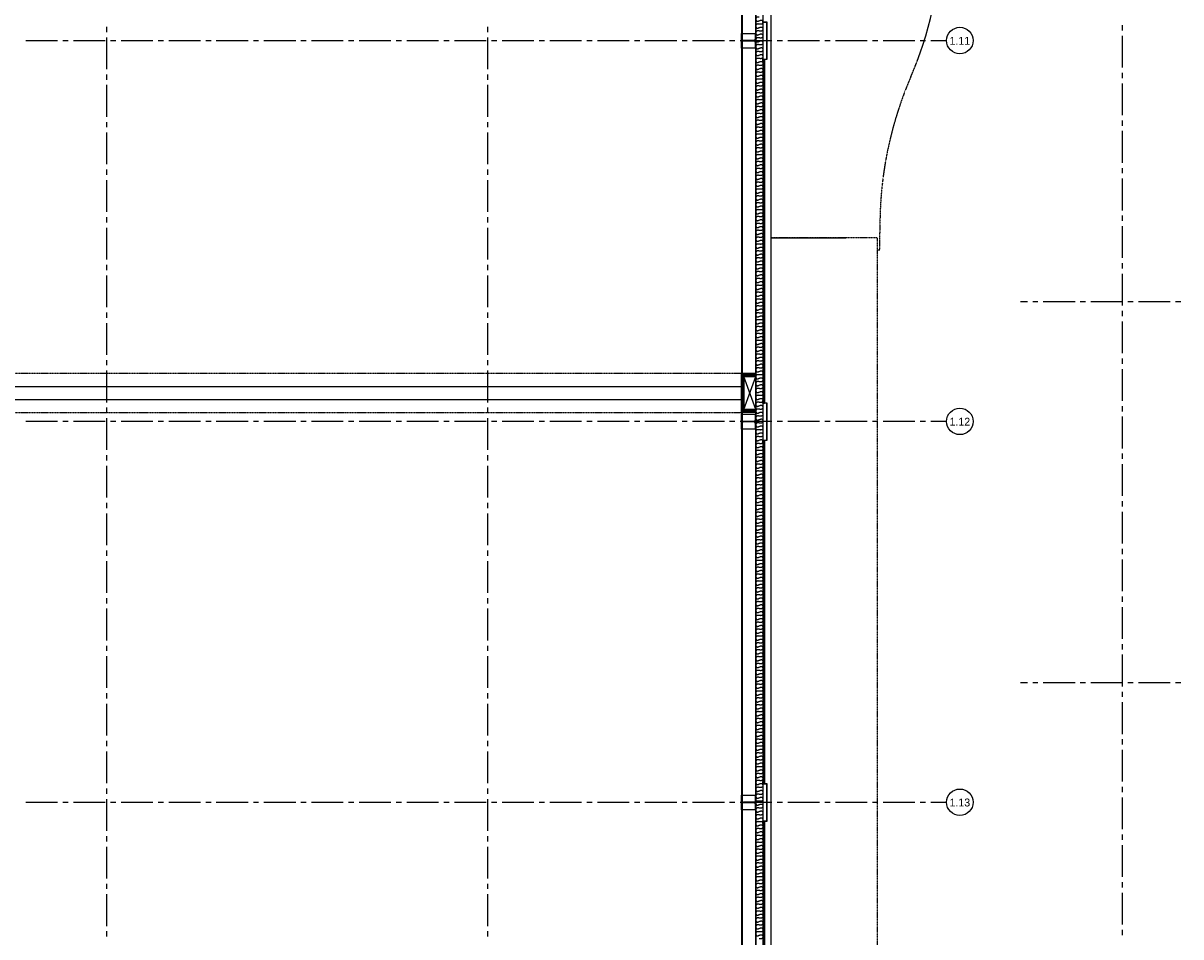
# Model space of a CAD drawing. Extents: x -66955 to 52345, y -20450 to 69550.
# Tile 105 of 132: x -14106 to 7770, y 31645 to 48919. Entities that reach past the tile are written whole.
import ezdxf
from ezdxf.enums import TextEntityAlignment as Align

# ---------------------------------------------------------------- set-up
doc = ezdxf.new("R2010")
doc.units = 0
doc.header["$MEASUREMENT"] = 0
doc.linetypes.add('HIDDEN', pattern=[0.375, 0.25, -0.125])
doc.linetypes.add('LEEG', pattern=[1, -1])
for name, color, linetype in [('STRAMIEN--01-', 7, 'CONTINUOUS'), ('STRAMIEN--E7-', 7, 'CONTINUOUS'), ('VERD1$--27-', 7, 'CONTINUOUS'), ('VERD1$--37-', 7, 'CONTINUOUS'), ('VERD1--21-', 7, 'CONTINUOUS'), ('VERD1--22-', 7, 'CONTINUOUS'), ('VERD1--27-', 7, 'CONTINUOUS'), ('VERD1--28-', 7, 'CONTINUOUS'), ('VERD1--31-', 7, 'CONTINUOUS'), ('VERD1--32-', 7, 'CONTINUOUS')]:
    doc.layers.add(name, color=color, linetype=linetype)
doc.styles.add('txt', font='TXT', dxfattribs={"height": 0.2})

# ---------------------------------------------------------------- blocks, each defined once
blk = doc.blocks.new('B28HE')
at = {"layer": 'VERD1--28-', "color": 5, "linetype": 'CONTINUOUS'}
for p, q in [((-4, -98), (-4, 98)), ((4, -98), (4, 98))]:
    blk.add_line(p, q, dxfattribs=at)
for points in [[(-28, 122), (-140, 122), (-140, 135), (140, 135), (140, 122), (28, 122)], [(-28, -122), (-140, -122), (-140, -135), (140, -135), (140, -122), (28, -122)]]:
    blk.add_lwpolyline(points, dxfattribs=at)
for centre, start, end in [((-28, 98), 0, 90), ((28, 98), 90, 180), ((-28, -98), 270, 360), ((28, -98), 180, 270)]:
    blk.add_arc(centre, 24, start, end, dxfattribs=at)
blk = doc.blocks.new('*O348')
at = {"layer": 'VERD1--21-', "color": 7, "linetype": 'CONTINUOUS'}
for points in [[(-35.5, -398), (-37.5, -398), (-37.5, -348), (40.5, -348), (40.5, 348), (-37.5, 348), (-37.5, 398), (-35.5, 398)], [(-35.5, -398), (-35.5, -350), (42.5, -350), (42.5, 350), (-35.5, 350), (-35.5, 398)]]:
    blk.add_lwpolyline(points, dxfattribs=at)
blk = doc.blocks.new('*O349')
at = {"layer": 'VERD1--21-', "color": 7, "linetype": 'CONTINUOUS'}
for points in [[(-35.5, -398), (-37.5, -398), (-37.5, -348), (40.5, -348), (40.5, 348), (-37.5, 348), (-37.5, 398), (-35.5, 398)], [(-35.5, -398), (-35.5, -350), (42.5, -350), (42.5, 350), (-35.5, 350), (-35.5, 398)]]:
    blk.add_lwpolyline(points, dxfattribs=at)
blk = doc.blocks.new('*O350')
at = {"layer": 'VERD1--21-', "color": 7, "linetype": 'CONTINUOUS'}
for points in [[(-35.5, -398), (-37.5, -398), (-37.5, -348), (40.5, -348), (40.5, 348), (-37.5, 348), (-37.5, 398), (-35.5, 398)], [(-35.5, -398), (-35.5, -350), (42.5, -350), (42.5, 350), (-35.5, 350), (-35.5, 398)]]:
    blk.add_lwpolyline(points, dxfattribs=at)

msp = doc.modelspace()

# ---------------------------------------------------------------- linework, layer by layer
at = {"layer": 'STRAMIEN--E7-', "color": 6, "linetype": 'CONTINUOUS'}
for p, q in [((-12530, 48850), (-12530, 48750)), ((-5330, 48850), (-5330, 48750)), ((-530, 48850), (-530, 48750)), ((-13756, 48585), (-14056, 48585)), ((-13456, 48585), (-13756, 48585)), ((-13256, 48585), (-13356, 48585)), ((-12856, 48585), (-13156, 48585)), ((-12556, 48585), (-12856, 48585)), ((-12530, 48650), (-12530, 48350)), ((-12356, 48585), (-12456, 48585)), ((-11956, 48585), (-12256, 48585)), ((-11656, 48585), (-11956, 48585)), ((-11456, 48585), (-11556, 48585)), ((-11056, 48585), (-11356, 48585)), ((-10756, 48585), (-11056, 48585)), ((-10556, 48585), (-10656, 48585)), ((-10156, 48585), (-10456, 48585)), ((-9856, 48585), (-10156, 48585)), ((-9656, 48585), (-9756, 48585)), ((-9256, 48585), (-9556, 48585)), ((-8956, 48585), (-9256, 48585)), ((-8756, 48585), (-8856, 48585)), ((-8356, 48585), (-8656, 48585)), ((-8056, 48585), (-8356, 48585)), ((-7856, 48585), (-7956, 48585)), ((-7456, 48585), (-7756, 48585)), ((-7156, 48585), (-7456, 48585)), ((-6956, 48585), (-7056, 48585)), ((-6556, 48585), (-6856, 48585)), ((-6256, 48585), (-6556, 48585)), ((-6056, 48585), (-6156, 48585)), ((-5656, 48585), (-5956, 48585)), ((-5356, 48585), (-5656, 48585)), ((-5330, 48650), (-5330, 48350)), ((-5156, 48585), (-5256, 48585)), ((-4756, 48585), (-5056, 48585)), ((-4456, 48585), (-4756, 48585)), ((-4256, 48585), (-4356, 48585)), ((-3856, 48585), (-4156, 48585)), ((-3556, 48585), (-3856, 48585)), ((-3356, 48585), (-3456, 48585)), ((-2956, 48585), (-3256, 48585)), ((-2656, 48585), (-2956, 48585)), ((-2456, 48585), (-2556, 48585)), ((-2056, 48585), (-2356, 48585)), ((-1756, 48585), (-2056, 48585)), ((-1556, 48585), (-1656, 48585)), ((-1156, 48585), (-1456, 48585)), ((-856, 48585), (-1156, 48585)), ((-656, 48585), (-756, 48585)), ((-256, 48585), (-556, 48585)), ((-530, 48650), (-530, 48350)), ((44, 48585), (-256, 48585)), ((244, 48585), (144, 48585)), ((644, 48585), (344, 48585)), ((944, 48585), (644, 48585)), ((1144, 48585), (1044, 48585)), ((1544, 48585), (1244, 48585)), ((1844, 48585), (1544, 48585)), ((2044, 48585), (1944, 48585)), ((2444, 48585), (2144, 48585)), ((2744, 48585), (2444, 48585)), ((2944, 48585), (2844, 48585)), ((3344, 48585), (3044, 48585)), ((-12530, 48350), (-12530, 48050)), ((-5330, 48350), (-5330, 48050)), ((-530, 48350), (-530, 48050)), ((-12530, 47950), (-12530, 47850)), ((-5330, 47950), (-5330, 47850)), ((-530, 47950), (-530, 47850)), ((-12530, 47750), (-12530, 47450)), ((-5330, 47750), (-5330, 47450)), ((-530, 47750), (-530, 47450)), ((-12530, 47450), (-12530, 47150)), ((-5330, 47450), (-5330, 47150)), ((-530, 47450), (-530, 47150)), ((-12530, 47050), (-12530, 46950)), ((-5330, 47050), (-5330, 46950)), ((-530, 47050), (-530, 46950)), ((-12530, 46850), (-12530, 46550)), ((-5330, 46850), (-5330, 46550)), ((-530, 46850), (-530, 46550)), ((-12530, 46550), (-12530, 46250)), ((-5330, 46550), (-5330, 46250)), ((-530, 46550), (-530, 46250)), ((-12530, 46150), (-12530, 46050)), ((-12530, 45950), (-12530, 45650)), ((-5330, 46150), (-5330, 46050)), ((-5330, 45950), (-5330, 45650)), ((-530, 46150), (-530, 46050)), ((-530, 45950), (-530, 45650)), ((-12530, 45650), (-12530, 45350)), ((-5330, 45650), (-5330, 45350)), ((-530, 45650), (-530, 45350)), ((-12530, 45250), (-12530, 45150)), ((-5330, 45250), (-5330, 45150)), ((-530, 45250), (-530, 45150)), ((-12530, 45050), (-12530, 44750)), ((-5330, 45050), (-5330, 44750)), ((-530, 45050), (-530, 44750)), ((-12530, 44750), (-12530, 44450)), ((-5330, 44750), (-5330, 44450)), ((-530, 44750), (-530, 44450)), ((-12530, 44350), (-12530, 44250)), ((-5330, 44350), (-5330, 44250)), ((-530, 44350), (-530, 44250)), ((-12530, 44150), (-12530, 43850)), ((-5330, 44150), (-5330, 43850)), ((-530, 44150), (-530, 43850)), ((-12530, 43850), (-12530, 43550)), ((-5330, 43850), (-5330, 43550)), ((-530, 43850), (-530, 43550)), ((-12530, 43450), (-12530, 43350)), ((-5330, 43450), (-5330, 43350)), ((-530, 43450), (-530, 43350)), ((-12530, 43250), (-12530, 42950)), ((-5330, 43250), (-5330, 42950)), ((-530, 43250), (-530, 42950)), ((-12530, 42950), (-12530, 42650)), ((-5330, 42950), (-5330, 42650)), ((-530, 42950), (-530, 42650)), ((-12530, 42550), (-12530, 42450)), ((-5330, 42550), (-5330, 42450)), ((-530, 42550), (-530, 42450)), ((-12530, 42350), (-12530, 42050)), ((-5330, 42350), (-5330, 42050)), ((-530, 42350), (-530, 42050)), ((-12530, 42050), (-12530, 41750)), ((-5330, 42050), (-5330, 41750)), ((-530, 42050), (-530, 41750)), ((-12530, 41650), (-12530, 41550)), ((-5330, 41650), (-5330, 41550)), ((-530, 41650), (-530, 41550)), ((-13756, 41385), (-14056, 41385)), ((-13456, 41385), (-13756, 41385)), ((-13256, 41385), (-13356, 41385)), ((-12856, 41385), (-13156, 41385)), ((-12556, 41385), (-12856, 41385)), ((-12530, 41450), (-12530, 41150)), ((-12356, 41385), (-12456, 41385)), ((-11956, 41385), (-12256, 41385)), ((-11656, 41385), (-11956, 41385)), ((-11456, 41385), (-11556, 41385)), ((-11056, 41385), (-11356, 41385)), ((-10756, 41385), (-11056, 41385)), ((-10556, 41385), (-10656, 41385)), ((-10156, 41385), (-10456, 41385)), ((-9856, 41385), (-10156, 41385)), ((-9656, 41385), (-9756, 41385)), ((-9256, 41385), (-9556, 41385)), ((-8956, 41385), (-9256, 41385)), ((-8756, 41385), (-8856, 41385)), ((-8356, 41385), (-8656, 41385)), ((-8056, 41385), (-8356, 41385)), ((-7856, 41385), (-7956, 41385)), ((-7456, 41385), (-7756, 41385)), ((-7156, 41385), (-7456, 41385)), ((-6956, 41385), (-7056, 41385)), ((-6556, 41385), (-6856, 41385)), ((-6256, 41385), (-6556, 41385)), ((-6056, 41385), (-6156, 41385)), ((-5656, 41385), (-5956, 41385)), ((-5356, 41385), (-5656, 41385)), ((-5330, 41450), (-5330, 41150)), ((-5156, 41385), (-5256, 41385)), ((-4756, 41385), (-5056, 41385)), ((-4456, 41385), (-4756, 41385)), ((-4256, 41385), (-4356, 41385)), ((-3856, 41385), (-4156, 41385)), ((-3556, 41385), (-3856, 41385)), ((-3356, 41385), (-3456, 41385)), ((-2956, 41385), (-3256, 41385)), ((-2656, 41385), (-2956, 41385)), ((-2456, 41385), (-2556, 41385)), ((-2056, 41385), (-2356, 41385)), ((-1756, 41385), (-2056, 41385)), ((-1556, 41385), (-1656, 41385)), ((-1156, 41385), (-1456, 41385)), ((-856, 41385), (-1156, 41385)), ((-656, 41385), (-756, 41385)), ((-256, 41385), (-556, 41385)), ((-530, 41450), (-530, 41150)), ((44, 41385), (-256, 41385)), ((244, 41385), (144, 41385)), ((644, 41385), (344, 41385)), ((944, 41385), (644, 41385)), ((1144, 41385), (1044, 41385)), ((1544, 41385), (1244, 41385)), ((1844, 41385), (1544, 41385)), ((2044, 41385), (1944, 41385)), ((2444, 41385), (2144, 41385)), ((2744, 41385), (2444, 41385)), ((2944, 41385), (2844, 41385)), ((3344, 41385), (3044, 41385)), ((-12530, 41150), (-12530, 40850)), ((-5330, 41150), (-5330, 40850)), ((-530, 41150), (-530, 40850)), ((-12530, 40750), (-12530, 40650)), ((-5330, 40750), (-5330, 40650)), ((-530, 40750), (-530, 40650)), ((-12530, 40550), (-12530, 40250)), ((-5330, 40550), (-5330, 40250)), ((-530, 40550), (-530, 40250)), ((-12530, 40250), (-12530, 39950)), ((-5330, 40250), (-5330, 39950)), ((-530, 40250), (-530, 39950)), ((-12530, 39850), (-12530, 39750)), ((-5330, 39850), (-5330, 39750)), ((-530, 39850), (-530, 39750)), ((-12530, 39650), (-12530, 39350)), ((-5330, 39650), (-5330, 39350)), ((-530, 39650), (-530, 39350)), ((-12530, 39350), (-12530, 39050)), ((-5330, 39350), (-5330, 39050)), ((-530, 39350), (-530, 39050)), ((-12530, 38950), (-12530, 38850)), ((-5330, 38950), (-5330, 38850)), ((-530, 38950), (-530, 38850)), ((-12530, 38750), (-12530, 38450)), ((-5330, 38750), (-5330, 38450)), ((-530, 38750), (-530, 38450)), ((-12530, 38450), (-12530, 38150)), ((-5330, 38450), (-5330, 38150)), ((-530, 38450), (-530, 38150)), ((-12530, 38050), (-12530, 37950)), ((-12530, 37850), (-12530, 37550)), ((-5330, 38050), (-5330, 37950)), ((-5330, 37850), (-5330, 37550)), ((-530, 38050), (-530, 37950)), ((-530, 37850), (-530, 37550)), ((-12530, 37550), (-12530, 37250)), ((-5330, 37550), (-5330, 37250)), ((-530, 37550), (-530, 37250)), ((-12530, 37150), (-12530, 37050)), ((-5330, 37150), (-5330, 37050)), ((-530, 37150), (-530, 37050)), ((-12530, 36950), (-12530, 36650)), ((-5330, 36950), (-5330, 36650)), ((-530, 36950), (-530, 36650)), ((-12530, 36650), (-12530, 36350)), ((-5330, 36650), (-5330, 36350)), ((-530, 36650), (-530, 36350)), ((-12530, 36250), (-12530, 36150)), ((-5330, 36250), (-5330, 36150)), ((-530, 36250), (-530, 36150)), ((-12530, 36050), (-12530, 35750)), ((-5330, 36050), (-5330, 35750)), ((-530, 36050), (-530, 35750)), ((-12530, 35750), (-12530, 35450)), ((-5330, 35750), (-5330, 35450)), ((-530, 35750), (-530, 35450)), ((-12530, 35350), (-12530, 35250)), ((-5330, 35350), (-5330, 35250)), ((-530, 35350), (-530, 35250)), ((-12530, 35150), (-12530, 34850)), ((-5330, 35150), (-5330, 34850)), ((-530, 35150), (-530, 34850)), ((-12530, 34850), (-12530, 34550)), ((-5330, 34850), (-5330, 34550)), ((-530, 34850), (-530, 34550)), ((-12530, 34450), (-12530, 34350)), ((-5330, 34450), (-5330, 34350)), ((-530, 34450), (-530, 34350)), ((-13756, 34185), (-14056, 34185)), ((-13456, 34185), (-13756, 34185)), ((-13256, 34185), (-13356, 34185)), ((-12856, 34185), (-13156, 34185)), ((-12556, 34185), (-12856, 34185)), ((-12530, 34250), (-12530, 33950)), ((-12356, 34185), (-12456, 34185)), ((-11956, 34185), (-12256, 34185)), ((-11656, 34185), (-11956, 34185)), ((-11456, 34185), (-11556, 34185)), ((-11056, 34185), (-11356, 34185)), ((-10756, 34185), (-11056, 34185)), ((-10556, 34185), (-10656, 34185)), ((-10156, 34185), (-10456, 34185)), ((-9856, 34185), (-10156, 34185)), ((-9656, 34185), (-9756, 34185)), ((-9256, 34185), (-9556, 34185)), ((-8956, 34185), (-9256, 34185)), ((-8756, 34185), (-8856, 34185)), ((-8356, 34185), (-8656, 34185)), ((-8056, 34185), (-8356, 34185)), ((-7856, 34185), (-7956, 34185)), ((-7456, 34185), (-7756, 34185)), ((-7156, 34185), (-7456, 34185)), ((-6956, 34185), (-7056, 34185)), ((-6556, 34185), (-6856, 34185)), ((-6256, 34185), (-6556, 34185)), ((-6056, 34185), (-6156, 34185)), ((-5656, 34185), (-5956, 34185)), ((-5356, 34185), (-5656, 34185)), ((-5330, 34250), (-5330, 33950)), ((-5156, 34185), (-5256, 34185)), ((-4756, 34185), (-5056, 34185)), ((-4456, 34185), (-4756, 34185)), ((-4256, 34185), (-4356, 34185)), ((-3856, 34185), (-4156, 34185)), ((-3556, 34185), (-3856, 34185)), ((-3356, 34185), (-3456, 34185)), ((-2956, 34185), (-3256, 34185)), ((-2656, 34185), (-2956, 34185)), ((-2456, 34185), (-2556, 34185)), ((-2056, 34185), (-2356, 34185)), ((-1756, 34185), (-2056, 34185)), ((-1556, 34185), (-1656, 34185)), ((-1156, 34185), (-1456, 34185)), ((-856, 34185), (-1156, 34185)), ((-656, 34185), (-756, 34185)), ((-256, 34185), (-556, 34185)), ((-530, 34250), (-530, 33950)), ((44, 34185), (-256, 34185)), ((244, 34185), (144, 34185)), ((644, 34185), (344, 34185)), ((944, 34185), (644, 34185)), ((1144, 34185), (1044, 34185)), ((1544, 34185), (1244, 34185)), ((1844, 34185), (1544, 34185)), ((2044, 34185), (1944, 34185)), ((2444, 34185), (2144, 34185)), ((2744, 34185), (2444, 34185)), ((2944, 34185), (2844, 34185)), ((3344, 34185), (3044, 34185)), ((-12530, 33950), (-12530, 33650)), ((-5330, 33950), (-5330, 33650)), ((-530, 33950), (-530, 33650)), ((-12530, 33550), (-12530, 33450)), ((-5330, 33550), (-5330, 33450)), ((-530, 33550), (-530, 33450)), ((-12530, 33350), (-12530, 33050)), ((-5330, 33350), (-5330, 33050)), ((-530, 33350), (-530, 33050)), ((-12530, 33050), (-12530, 32750)), ((-5330, 33050), (-5330, 32750)), ((-530, 33050), (-530, 32750)), ((-12530, 32650), (-12530, 32550)), ((-5330, 32650), (-5330, 32550)), ((-530, 32650), (-530, 32550)), ((-12530, 32450), (-12530, 32150)), ((-5330, 32450), (-5330, 32150)), ((-530, 32450), (-530, 32150)), ((-12530, 32150), (-12530, 31850)), ((-5330, 32150), (-5330, 31850)), ((-530, 32150), (-530, 31850)), ((-12530, 31750), (-12530, 31650)), ((-5330, 31750), (-5330, 31650)), ((-530, 31750), (-530, 31650))]:
    msp.add_line(p, q, dxfattribs=at)
at = {"layer": 'STRAMIEN--E7-', "color": 1, "linetype": 'CONTINUOUS'}
for p, q in [((6670, 48780), (6670, 48880)), ((6670, 48380), (6670, 48680)), ((6670, 48080), (6670, 48380)), ((6670, 47880), (6670, 47980)), ((6670, 47480), (6670, 47780)), ((6670, 47180), (6670, 47480)), ((6670, 46980), (6670, 47080)), ((6670, 46580), (6670, 46880)), ((6670, 46280), (6670, 46580)), ((6670, 46080), (6670, 46180)), ((6670, 45680), (6670, 45980)), ((6670, 45380), (6670, 45680)), ((6670, 45180), (6670, 45280)), ((6670, 44780), (6670, 45080)), ((6670, 44480), (6670, 44780)), ((6670, 44280), (6670, 44380)), ((6670, 43880), (6670, 44180)), ((6670, 43580), (6670, 43880)), ((4870, 43650), (4740, 43650)), ((5070, 43650), (4970, 43650)), ((5470, 43650), (5170, 43650)), ((5770, 43650), (5470, 43650)), ((5970, 43650), (5870, 43650)), ((6370, 43650), (6070, 43650)), ((6670, 43650), (6370, 43650)), ((6870, 43650), (6770, 43650)), ((7270, 43650), (6970, 43650)), ((7570, 43650), (7270, 43650)), ((7770, 43650), (7670, 43650)), ((6670, 43380), (6670, 43480)), ((6670, 42980), (6670, 43280)), ((6670, 42680), (6670, 42980)), ((6670, 42480), (6670, 42580)), ((6670, 42080), (6670, 42380)), ((6670, 41780), (6670, 42080)), ((6670, 41580), (6670, 41680)), ((6670, 41180), (6670, 41480)), ((6670, 40880), (6670, 41180)), ((6670, 40680), (6670, 40780)), ((6670, 40280), (6670, 40580)), ((6670, 39980), (6670, 40280)), ((6670, 39780), (6670, 39880)), ((6670, 39380), (6670, 39680)), ((6670, 39080), (6670, 39380)), ((6670, 38880), (6670, 38980)), ((6670, 38480), (6670, 38780)), ((6670, 38180), (6670, 38480)), ((6670, 37980), (6670, 38080)), ((6670, 37580), (6670, 37880)), ((6670, 37280), (6670, 37580)), ((6670, 37080), (6670, 37180)), ((6670, 36680), (6670, 36980)), ((6670, 36380), (6670, 36680)), ((4870, 36450), (4740, 36450)), ((5070, 36450), (4970, 36450)), ((5470, 36450), (5170, 36450)), ((5770, 36450), (5470, 36450)), ((5970, 36450), (5870, 36450)), ((6370, 36450), (6070, 36450)), ((6670, 36450), (6370, 36450)), ((6870, 36450), (6770, 36450)), ((7270, 36450), (6970, 36450)), ((7570, 36450), (7270, 36450)), ((7770, 36450), (7670, 36450)), ((6670, 36180), (6670, 36280)), ((6670, 35780), (6670, 36080)), ((6670, 35480), (6670, 35780)), ((6670, 35280), (6670, 35380)), ((6670, 34880), (6670, 35180)), ((6670, 34580), (6670, 34880)), ((6670, 34380), (6670, 34480)), ((6670, 33980), (6670, 34280)), ((6670, 33680), (6670, 33980)), ((6670, 33480), (6670, 33580)), ((6670, 33080), (6670, 33380)), ((6670, 32780), (6670, 33080)), ((6670, 32580), (6670, 32680)), ((6670, 32180), (6670, 32480)), ((6670, 31880), (6670, 32180)), ((6670, 31680), (6670, 31780))]:
    msp.add_line(p, q, dxfattribs=at)
at = {"layer": 'STRAMIEN--E7-', "color": 6, "linetype": 'CONTINUOUS'}
for centre in [(3594, 48590), (3594, 41390), (3594, 34190)]:
    msp.add_circle(centre, 250.05, dxfattribs=at)
at = {"layer": 'VERD1$--27-', "color": 7, "linetype": 'CONTINUOUS'}
msp.add_line((30, 44862), (1440, 44862), dxfattribs=at)
at = {"layer": 'VERD1$--37-', "color": 7, "linetype": 'HIDDEN'}
msp.add_lwpolyline([(2037, 28913.9), (2037, 44862), (30, 44862)], dxfattribs=at)
at = {"layer": 'VERD1--21-', "color": 7, "linetype": 'CONTINUOUS'}
for p, q in [((-130, 48235), (-130, 41735)), ((-95, 48235), (-95, 41735)), ((-485, 41613), (-260, 42237)), ((-260, 41613), (-485, 42237)), ((-130, 41035), (-130, 34535)), ((-95, 41035), (-95, 34535)), ((-130, 33835), (-130, 31417.64)), ((-95, 33835), (-95, 31417.64))]:
    msp.add_line(p, q, dxfattribs=at)
at = {"layer": 'VERD1--21-', "color": 7, "linetype": 'LEEG'}
for p, q in [((-112.5, 48235), (-112.5, 41735)), ((-112.5, 41035), (-112.5, 34535)), ((-112.5, 33835), (-112.5, 31417.64))]:
    msp.add_line(p, q, dxfattribs=at)
at = {"layer": 'VERD1--21-', "color": 7, "linetype": 'CONTINUOUS'}
for points in [[(-530, 69050), (-530, 12225), (-49230, 12225)], [(-128, 69050), (-128, 31410.25), (30, 31383.78), (30, 69050)]]:
    msp.add_lwpolyline(points, dxfattribs=at)
for points in [[(-24530, 42050), (-530, 42050), (-530, 41800), (-24530, 41800)], [(-520, 41700), (-530, 41700), (-530, 42150), (-520, 42150)]]:
    msp.add_lwpolyline(points, close=True, dxfattribs=at)
at = {"layer": 'VERD1--22-', "color": 7, "linetype": 'CONTINUOUS'}
for p, q in [((-260, 69050), (-260, 11955)), ((-130, 69050), (-130, 11955)), ((-130, 48235), (-95, 48235)), ((-530, 42150), (-530, 42295)), ((-505, 42295), (-530, 42295)), ((-523.75, 42150), (-523.75, 42295)), ((-517.5, 42150), (-517.5, 42295)), ((-511.25, 42150), (-511.25, 42295)), ((-260, 42295), (-505, 42295)), ((-505, 42295), (-505, 42275)), ((-505, 42150), (-505, 42295)), ((-260, 42290), (-505, 42290)), ((-260, 42285), (-505, 42285)), ((-260, 42280), (-505, 42280)), ((-260, 42275), (-505, 42275)), ((-505, 42275), (-505, 41575)), ((-505, 42275), (-485, 42275)), ((-500, 42275), (-500, 41575)), ((-495, 42275), (-495, 41575)), ((-490, 42275), (-490, 41575)), ((-485, 42275), (-485, 41575)), ((-260, 42295), (-260, 42275)), ((-505, 42150), (-530, 42150)), ((-520, 41700), (-520, 42150)), ((-505, 42150), (-520, 42150)), ((-516.25, 41700), (-516.25, 42150)), ((-512.5, 41700), (-512.5, 42150)), ((-508.75, 41700), (-508.75, 42150)), ((-505, 41700), (-505, 42150)), ((-530, 41555), (-530, 41700)), ((-505, 41700), (-530, 41700)), ((-523.75, 41555), (-523.75, 41700)), ((-505, 41700), (-520, 41700)), ((-517.5, 41555), (-517.5, 41700)), ((-511.25, 41555), (-511.25, 41700)), ((-505, 41555), (-505, 41700)), ((-260, 41575), (-505, 41575)), ((-505, 41575), (-505, 41555)), ((-505, 41575), (-485, 41575)), ((-260, 41570), (-505, 41570)), ((-260, 41565), (-505, 41565)), ((-260, 41575), (-260, 41555)), ((-130, 41735), (-95, 41735)), ((-505, 41555), (-530, 41555)), ((-260, 41560), (-505, 41560)), ((-260, 41555), (-505, 41555)), ((-130, 41035), (-95, 41035)), ((-130, 34535), (-95, 34535)), ((-130, 33835), (-95, 33835))]:
    msp.add_line(p, q, dxfattribs=at)
for points in [[(-195, 49030), (-260, 49043), (-260, 48932.5), (-130, 48997.5), (-130, 48887), (-195, 48900)], [(-195, 48900), (-260, 48913), (-260, 48802.5), (-130, 48867.5), (-130, 48757), (-195, 48770)], [(-195, 48770), (-260, 48783), (-260, 48672.5), (-130, 48737.5), (-130, 48627), (-195, 48640)], [(-195, 48640), (-260, 48653), (-260, 48542.5), (-130, 48607.5), (-130, 48497), (-195, 48510)], [(-195, 48510), (-260, 48523), (-260, 48412.5), (-130, 48477.5), (-130, 48367), (-195, 48380)], [(-195, 48380), (-260, 48393), (-260, 48282.5), (-130, 48347.5), (-130, 48237), (-195, 48250)], [(-195, 48250), (-260, 48263), (-260, 48152.5), (-130, 48217.5), (-130, 48107), (-195, 48120)], [(-195, 48120), (-260, 48133), (-260, 48022.5), (-130, 48087.5), (-130, 47977), (-195, 47990)], [(-195, 47990), (-260, 48003), (-260, 47892.5), (-130, 47957.5), (-130, 47847), (-195, 47860)], [(-195, 47860), (-260, 47873), (-260, 47762.5), (-130, 47827.5), (-130, 47717), (-195, 47730)], [(-195, 47730), (-260, 47743), (-260, 47632.5), (-130, 47697.5), (-130, 47587), (-195, 47600)], [(-195, 47600), (-260, 47613), (-260, 47502.5), (-130, 47567.5), (-130, 47457), (-195, 47470)], [(-195, 47470), (-260, 47483), (-260, 47372.5), (-130, 47437.5), (-130, 47327), (-195, 47340)], [(-195, 47340), (-260, 47353), (-260, 47242.5), (-130, 47307.5), (-130, 47197), (-195, 47210)], [(-195, 47210), (-260, 47223), (-260, 47112.5), (-130, 47177.5), (-130, 47067), (-195, 47080)], [(-195, 47080), (-260, 47093), (-260, 46982.5), (-130, 47047.5), (-130, 46937), (-195, 46950)], [(-195, 46950), (-260, 46963), (-260, 46852.5), (-130, 46917.5), (-130, 46807), (-195, 46820)], [(-195, 46820), (-260, 46833), (-260, 46722.5), (-130, 46787.5), (-130, 46677), (-195, 46690)], [(-195, 46690), (-260, 46703), (-260, 46592.5), (-130, 46657.5), (-130, 46547), (-195, 46560)], [(-195, 46560), (-260, 46573), (-260, 46462.5), (-130, 46527.5), (-130, 46417), (-195, 46430)], [(-195, 46430), (-260, 46443), (-260, 46332.5), (-130, 46397.5), (-130, 46287), (-195, 46300)], [(-195, 46300), (-260, 46313), (-260, 46202.5), (-130, 46267.5), (-130, 46157), (-195, 46170)], [(-195, 46170), (-260, 46183), (-260, 46072.5), (-130, 46137.5), (-130, 46027), (-195, 46040)], [(-195, 46040), (-260, 46053), (-260, 45942.5), (-130, 46007.5), (-130, 45897), (-195, 45910)], [(-195, 45910), (-260, 45923), (-260, 45812.5), (-130, 45877.5), (-130, 45767), (-195, 45780)], [(-195, 45780), (-260, 45793), (-260, 45682.5), (-130, 45747.5), (-130, 45637), (-195, 45650)], [(-195, 45650), (-260, 45663), (-260, 45552.5), (-130, 45617.5), (-130, 45507), (-195, 45520)], [(-195, 45520), (-260, 45533), (-260, 45422.5), (-130, 45487.5), (-130, 45377), (-195, 45390)], [(-195, 45390), (-260, 45403), (-260, 45292.5), (-130, 45357.5), (-130, 45247), (-195, 45260)], [(-195, 45260), (-260, 45273), (-260, 45162.5), (-130, 45227.5), (-130, 45117), (-195, 45130)], [(-195, 45130), (-260, 45143), (-260, 45032.5), (-130, 45097.5), (-130, 44987), (-195, 45000)], [(-195, 45000), (-260, 45013), (-260, 44902.5), (-130, 44967.5), (-130, 44857), (-195, 44870)], [(-195, 44870), (-260, 44883), (-260, 44772.5), (-130, 44837.5), (-130, 44727), (-195, 44740)], [(-195, 44740), (-260, 44753), (-260, 44642.5), (-130, 44707.5), (-130, 44597), (-195, 44610)], [(-195, 44610), (-260, 44623), (-260, 44512.5), (-130, 44577.5), (-130, 44467), (-195, 44480)], [(-195, 44480), (-260, 44493), (-260, 44382.5), (-130, 44447.5), (-130, 44337), (-195, 44350)], [(-195, 44350), (-260, 44363), (-260, 44252.5), (-130, 44317.5), (-130, 44207), (-195, 44220)], [(-195, 44220), (-260, 44233), (-260, 44122.5), (-130, 44187.5), (-130, 44077), (-195, 44090)], [(-195, 44090), (-260, 44103), (-260, 43992.5), (-130, 44057.5), (-130, 43947), (-195, 43960)], [(-195, 43960), (-260, 43973), (-260, 43862.5), (-130, 43927.5), (-130, 43817), (-195, 43830)], [(-195, 43830), (-260, 43843), (-260, 43732.5), (-130, 43797.5), (-130, 43687), (-195, 43700)], [(-195, 43700), (-260, 43713), (-260, 43602.5), (-130, 43667.5), (-130, 43557), (-195, 43570)], [(-195, 43570), (-260, 43583), (-260, 43472.5), (-130, 43537.5), (-130, 43427), (-195, 43440)], [(-195, 43440), (-260, 43453), (-260, 43342.5), (-130, 43407.5), (-130, 43297), (-195, 43310)], [(-195, 43310), (-260, 43323), (-260, 43212.5), (-130, 43277.5), (-130, 43167), (-195, 43180)], [(-195, 43180), (-260, 43193), (-260, 43082.5), (-130, 43147.5), (-130, 43037), (-195, 43050)], [(-195, 43050), (-260, 43063), (-260, 42952.5), (-130, 43017.5), (-130, 42907), (-195, 42920)], [(-195, 42920), (-260, 42933), (-260, 42822.5), (-130, 42887.5), (-130, 42777), (-195, 42790)], [(-195, 42790), (-260, 42803), (-260, 42692.5), (-130, 42757.5), (-130, 42647), (-195, 42660)], [(-195, 42660), (-260, 42673), (-260, 42562.5), (-130, 42627.5), (-130, 42517), (-195, 42530)], [(-195, 42530), (-260, 42543), (-260, 42432.5), (-130, 42497.5), (-130, 42387), (-195, 42400)], [(-195, 42400), (-260, 42413), (-260, 42302.5), (-130, 42367.5), (-130, 42257), (-195, 42270)], [(-195, 42270), (-260, 42283), (-260, 42172.5), (-130, 42237.5), (-130, 42127), (-195, 42140)], [(-195, 42140), (-260, 42153), (-260, 42042.5), (-130, 42107.5), (-130, 41997), (-195, 42010)], [(-195, 42010), (-260, 42023), (-260, 41912.5), (-130, 41977.5), (-130, 41867), (-195, 41880)], [(-195, 41880), (-260, 41893), (-260, 41782.5), (-130, 41847.5), (-130, 41737), (-195, 41750)], [(-195, 41750), (-260, 41763), (-260, 41652.5), (-130, 41717.5), (-130, 41607), (-195, 41620)], [(-195, 41620), (-260, 41633), (-260, 41522.5), (-130, 41587.5), (-130, 41477), (-195, 41490)], [(-195, 41490), (-260, 41503), (-260, 41392.5), (-130, 41457.5), (-130, 41347), (-195, 41360)], [(-195, 41360), (-260, 41373), (-260, 41262.5), (-130, 41327.5), (-130, 41217), (-195, 41230)], [(-195, 41230), (-260, 41243), (-260, 41132.5), (-130, 41197.5), (-130, 41087), (-195, 41100)], [(-195, 41100), (-260, 41113), (-260, 41002.5), (-130, 41067.5), (-130, 40957), (-195, 40970)], [(-195, 40970), (-260, 40983), (-260, 40872.5), (-130, 40937.5), (-130, 40827), (-195, 40840)], [(-195, 40840), (-260, 40853), (-260, 40742.5), (-130, 40807.5), (-130, 40697), (-195, 40710)], [(-195, 40710), (-260, 40723), (-260, 40612.5), (-130, 40677.5), (-130, 40567), (-195, 40580)], [(-195, 40580), (-260, 40593), (-260, 40482.5), (-130, 40547.5), (-130, 40437), (-195, 40450)], [(-195, 40450), (-260, 40463), (-260, 40352.5), (-130, 40417.5), (-130, 40307), (-195, 40320)], [(-195, 40320), (-260, 40333), (-260, 40222.5), (-130, 40287.5), (-130, 40177), (-195, 40190)], [(-195, 40190), (-260, 40203), (-260, 40092.5), (-130, 40157.5), (-130, 40047), (-195, 40060)], [(-195, 40060), (-260, 40073), (-260, 39962.5), (-130, 40027.5), (-130, 39917), (-195, 39930)], [(-195, 39930), (-260, 39943), (-260, 39832.5), (-130, 39897.5), (-130, 39787), (-195, 39800)], [(-195, 39800), (-260, 39813), (-260, 39702.5), (-130, 39767.5), (-130, 39657), (-195, 39670)], [(-195, 39670), (-260, 39683), (-260, 39572.5), (-130, 39637.5), (-130, 39527), (-195, 39540)], [(-195, 39540), (-260, 39553), (-260, 39442.5), (-130, 39507.5), (-130, 39397), (-195, 39410)], [(-195, 39410), (-260, 39423), (-260, 39312.5), (-130, 39377.5), (-130, 39267), (-195, 39280)], [(-195, 39280), (-260, 39293), (-260, 39182.5), (-130, 39247.5), (-130, 39137), (-195, 39150)], [(-195, 39150), (-260, 39163), (-260, 39052.5), (-130, 39117.5), (-130, 39007), (-195, 39020)], [(-195, 39020), (-260, 39033), (-260, 38922.5), (-130, 38987.5), (-130, 38877), (-195, 38890)], [(-195, 38890), (-260, 38903), (-260, 38792.5), (-130, 38857.5), (-130, 38747), (-195, 38760)], [(-195, 38760), (-260, 38773), (-260, 38662.5), (-130, 38727.5), (-130, 38617), (-195, 38630)], [(-195, 38630), (-260, 38643), (-260, 38532.5), (-130, 38597.5), (-130, 38487), (-195, 38500)], [(-195, 38500), (-260, 38513), (-260, 38402.5), (-130, 38467.5), (-130, 38357), (-195, 38370)], [(-195, 38370), (-260, 38383), (-260, 38272.5), (-130, 38337.5), (-130, 38227), (-195, 38240)], [(-195, 38240), (-260, 38253), (-260, 38142.5), (-130, 38207.5), (-130, 38097), (-195, 38110)], [(-195, 38110), (-260, 38123), (-260, 38012.5), (-130, 38077.5), (-130, 37967), (-195, 37980)], [(-195, 37980), (-260, 37993), (-260, 37882.5), (-130, 37947.5), (-130, 37837), (-195, 37850)], [(-195, 37850), (-260, 37863), (-260, 37752.5), (-130, 37817.5), (-130, 37707), (-195, 37720)], [(-195, 37720), (-260, 37733), (-260, 37622.5), (-130, 37687.5), (-130, 37577), (-195, 37590)], [(-195, 37590), (-260, 37603), (-260, 37492.5), (-130, 37557.5), (-130, 37447), (-195, 37460)], [(-195, 37460), (-260, 37473), (-260, 37362.5), (-130, 37427.5), (-130, 37317), (-195, 37330)], [(-195, 37330), (-260, 37343), (-260, 37232.5), (-130, 37297.5), (-130, 37187), (-195, 37200)], [(-195, 37200), (-260, 37213), (-260, 37102.5), (-130, 37167.5), (-130, 37057), (-195, 37070)], [(-195, 37070), (-260, 37083), (-260, 36972.5), (-130, 37037.5), (-130, 36927), (-195, 36940)], [(-195, 36940), (-260, 36953), (-260, 36842.5), (-130, 36907.5), (-130, 36797), (-195, 36810)], [(-195, 36810), (-260, 36823), (-260, 36712.5), (-130, 36777.5), (-130, 36667), (-195, 36680)], [(-195, 36680), (-260, 36693), (-260, 36582.5), (-130, 36647.5), (-130, 36537), (-195, 36550)], [(-195, 36550), (-260, 36563), (-260, 36452.5), (-130, 36517.5), (-130, 36407), (-195, 36420)], [(-195, 36420), (-260, 36433), (-260, 36322.5), (-130, 36387.5), (-130, 36277), (-195, 36290)], [(-195, 36290), (-260, 36303), (-260, 36192.5), (-130, 36257.5), (-130, 36147), (-195, 36160)], [(-195, 36160), (-260, 36173), (-260, 36062.5), (-130, 36127.5), (-130, 36017), (-195, 36030)], [(-195, 36030), (-260, 36043), (-260, 35932.5), (-130, 35997.5), (-130, 35887), (-195, 35900)], [(-195, 35900), (-260, 35913), (-260, 35802.5), (-130, 35867.5), (-130, 35757), (-195, 35770)], [(-195, 35770), (-260, 35783), (-260, 35672.5), (-130, 35737.5), (-130, 35627), (-195, 35640)], [(-195, 35640), (-260, 35653), (-260, 35542.5), (-130, 35607.5), (-130, 35497), (-195, 35510)], [(-195, 35510), (-260, 35523), (-260, 35412.5), (-130, 35477.5), (-130, 35367), (-195, 35380)], [(-195, 35380), (-260, 35393), (-260, 35282.5), (-130, 35347.5), (-130, 35237), (-195, 35250)], [(-195, 35250), (-260, 35263), (-260, 35152.5), (-130, 35217.5), (-130, 35107), (-195, 35120)], [(-195, 35120), (-260, 35133), (-260, 35022.5), (-130, 35087.5), (-130, 34977), (-195, 34990)], [(-195, 34990), (-260, 35003), (-260, 34892.5), (-130, 34957.5), (-130, 34847), (-195, 34860)], [(-195, 34860), (-260, 34873), (-260, 34762.5), (-130, 34827.5), (-130, 34717), (-195, 34730)], [(-195, 34730), (-260, 34743), (-260, 34632.5), (-130, 34697.5), (-130, 34587), (-195, 34600)], [(-195, 34600), (-260, 34613), (-260, 34502.5), (-130, 34567.5), (-130, 34457), (-195, 34470)], [(-195, 34470), (-260, 34483), (-260, 34372.5), (-130, 34437.5), (-130, 34327), (-195, 34340)], [(-195, 34340), (-260, 34353), (-260, 34242.5), (-130, 34307.5), (-130, 34197), (-195, 34210)], [(-195, 34210), (-260, 34223), (-260, 34112.5), (-130, 34177.5), (-130, 34067), (-195, 34080)], [(-195, 34080), (-260, 34093), (-260, 33982.5), (-130, 34047.5), (-130, 33937), (-195, 33950)], [(-195, 33950), (-260, 33963), (-260, 33852.5), (-130, 33917.5), (-130, 33807), (-195, 33820)], [(-195, 33820), (-260, 33833), (-260, 33722.5), (-130, 33787.5), (-130, 33677), (-195, 33690)], [(-195, 33690), (-260, 33703), (-260, 33592.5), (-130, 33657.5), (-130, 33547), (-195, 33560)], [(-195, 33560), (-260, 33573), (-260, 33462.5), (-130, 33527.5), (-130, 33417), (-195, 33430)], [(-195, 33430), (-260, 33443), (-260, 33332.5), (-130, 33397.5), (-130, 33287), (-195, 33300)], [(-195, 33300), (-260, 33313), (-260, 33202.5), (-130, 33267.5), (-130, 33157), (-195, 33170)], [(-195, 33170), (-260, 33183), (-260, 33072.5), (-130, 33137.5), (-130, 33027), (-195, 33040)], [(-195, 33040), (-260, 33053), (-260, 32942.5), (-130, 33007.5), (-130, 32897), (-195, 32910)], [(-195, 32910), (-260, 32923), (-260, 32812.5), (-130, 32877.5), (-130, 32767), (-195, 32780)], [(-195, 32780), (-260, 32793), (-260, 32682.5), (-130, 32747.5), (-130, 32637), (-195, 32650)], [(-195, 32650), (-260, 32663), (-260, 32552.5), (-130, 32617.5), (-130, 32507), (-195, 32520)], [(-195, 32520), (-260, 32533), (-260, 32422.5), (-130, 32487.5), (-130, 32377), (-195, 32390)], [(-195, 32390), (-260, 32403), (-260, 32292.5), (-130, 32357.5), (-130, 32247), (-195, 32260)], [(-195, 32260), (-260, 32273), (-260, 32162.5), (-130, 32227.5), (-130, 32117), (-195, 32130)], [(-195, 32130), (-260, 32143), (-260, 32032.5), (-130, 32097.5), (-130, 31987), (-195, 32000)], [(-195, 32000), (-260, 32013), (-260, 31902.5), (-130, 31967.5), (-130, 31857), (-195, 31870)], [(-195, 31870), (-260, 31883), (-260, 31772.5), (-130, 31837.5), (-130, 31727), (-195, 31740)], [(-195, 31740), (-260, 31753), (-260, 31642.5), (-130, 31707.5), (-130, 31597), (-195, 31610)]]:
    msp.add_open_spline(points, degree=2, knots=[0, 0, 0, 0.20716359, 0.5, 0.79283641, 1, 1, 1], dxfattribs=at)
at = {"layer": 'VERD1--27-', "color": 7, "linetype": 'CONTINUOUS'}
msp.add_lwpolyline([(2787.5, 48200.01, 0.09597257), (3250, 50854.98), (3250, 69050)], format="xyb", dxfattribs=at)
at = {"layer": 'VERD1--27-', "color": 7, "linetype": 'HIDDEN'}
msp.add_lwpolyline([(2037, 44635), (2085, 44635), (2085, 44955, -0.1073282), (2667.5, 47904.99, 0.01123985), (2787.5, 48200.01)], format="xyb", dxfattribs=at)
at = {"layer": 'VERD1--28-', "color": 5, "linetype": 'CONTINUOUS'}
for points in [[(-260, 48725), (-260, 55645), (-520, 55645), (-520, 48725)], [(-260, 41525), (-260, 48445), (-520, 48445), (-520, 41525)], [(-260, 34325), (-260, 41245), (-520, 41245), (-520, 34325)], [(-260, 27125), (-260, 34045), (-520, 34045), (-520, 27125)]]:
    msp.add_lwpolyline(points, close=True, dxfattribs=at)
at = {"layer": 'VERD1--31-', "color": 7, "linetype": 'CONTINUOUS'}
for p, q in [((-485, 42263.86), (-473.86, 42275)), ((-485, 42249.72), (-459.72, 42275)), ((-483.58, 42237), (-445.58, 42275)), ((-469.44, 42237), (-431.44, 42275)), ((-455.29, 42237), (-417.29, 42275)), ((-441.15, 42237), (-403.15, 42275)), ((-427.01, 42237), (-389.01, 42275)), ((-412.87, 42237), (-374.87, 42275)), ((-398.73, 42237), (-360.73, 42275)), ((-384.58, 42237), (-346.58, 42275)), ((-370.44, 42237), (-332.44, 42275)), ((-356.3, 42237), (-318.3, 42275)), ((-342.16, 42237), (-304.16, 42275)), ((-328.02, 42237), (-290.02, 42275)), ((-313.87, 42237), (-275.87, 42275)), ((-299.73, 42237), (-261.73, 42275)), ((-285.59, 42237), (-260, 42262.59)), ((-271.45, 42237), (-260, 42248.45)), ((-485, 41601.86), (-473.86, 41613)), ((-485, 41587.72), (-459.72, 41613)), ((-483.58, 41575), (-445.58, 41613)), ((-469.44, 41575), (-431.44, 41613)), ((-455.29, 41575), (-417.29, 41613)), ((-441.15, 41575), (-403.15, 41613)), ((-427.01, 41575), (-389.01, 41613)), ((-412.87, 41575), (-374.87, 41613)), ((-398.73, 41575), (-360.73, 41613)), ((-384.58, 41575), (-346.58, 41613)), ((-370.44, 41575), (-332.44, 41613)), ((-356.3, 41575), (-318.3, 41613)), ((-342.16, 41575), (-304.16, 41613)), ((-328.02, 41575), (-290.02, 41613)), ((-313.87, 41575), (-275.87, 41613)), ((-299.73, 41575), (-261.73, 41613)), ((-285.59, 41575), (-260, 41600.59)), ((-271.45, 41575), (-260, 41586.45))]:
    msp.add_line(p, q, dxfattribs=at)
for points in [[(-485, 42237), (-260, 42237), (-260, 42275), (-485, 42275)], [(-485, 41575), (-260, 41575), (-260, 41613), (-485, 41613)]]:
    msp.add_lwpolyline(points, close=True, dxfattribs=at)
at = {"layer": 'VERD1--32-', "color": 7, "linetype": 'HIDDEN'}
msp.add_lwpolyline([(-530, 42295), (-24375, 42295), (-24375, 41555), (-530, 41555)], close=True, dxfattribs=at)

# ---------------------------------------------------------------- block references
at = {"layer": 'VERD1--21-', "color": 7, "linetype": 'CONTINUOUS'}
for name, p in [('*O348', (-92.5, 48585)), ('*O349', (-92.5, 41385)), ('*O350', (-92.5, 34185))]:
    msp.add_blockref(name, p, dxfattribs=at)
at = {"layer": 'VERD1--28-', "color": 5, "linetype": 'CONTINUOUS', "rotation": 90}
for p in [(-395, 48585), (-395, 41385), (-395, 34185)]:
    msp.add_blockref('B28HE', p, dxfattribs=at)

# ---------------------------------------------------------------- texts
at = {"layer": 'STRAMIEN--01-', "color": 7, "linetype": 'CONTINUOUS', "style": 'txt'}
for s, p in [('1.11', (3594, 48585)), ('1.12', (3594, 41385)), ('1.13', (3594, 34185))]:
    msp.add_text(s, height=150, dxfattribs=at).set_placement(p, align=Align.MIDDLE)

doc.saveas('drawing.dxf')
